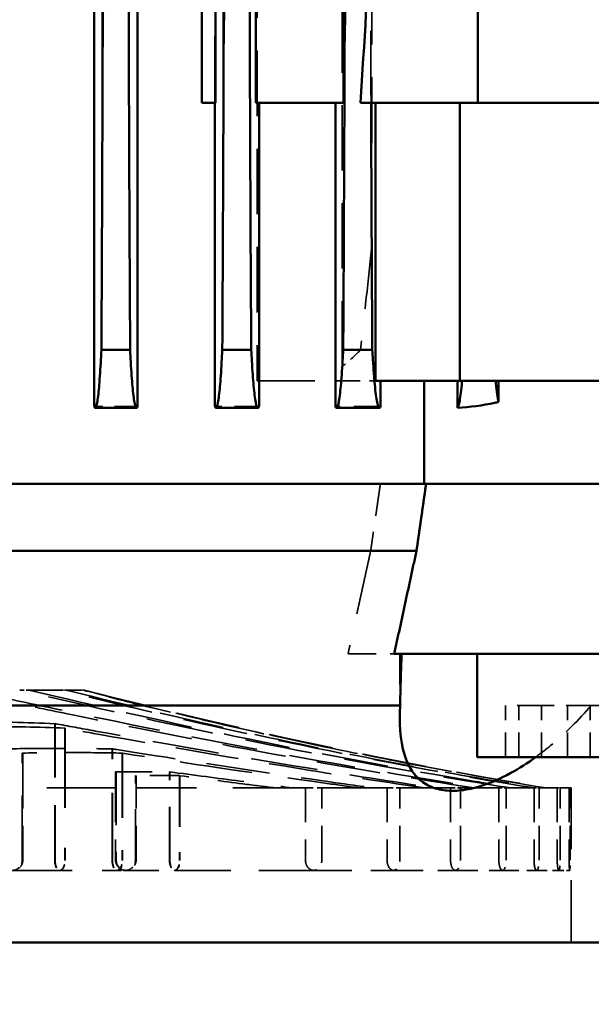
# Model space of a CAD drawing. Header units: millimetres. Extents: x -34725 to 178350, y -13707 to 126150.
# Tile 141 of 256: x 45328 to 45439, y 8165 to 8356. Entities that reach past the tile are written whole.
import ezdxf

# ---------------------------------------------------------------- set-up
doc = ezdxf.new("R2010")
doc.units = ezdxf.units.MM
doc.linetypes.add('DASHED', pattern=[0.75, 0.5, -0.25])
doc.layers.get('Defpoints').update_dxf_attribs({"linetype": 'CONTINUOUS'})
for name, color, linetype, lineweight in [('AM_0', 7, 'CONTINUOUS', 50), ('AM_5', 3, 'CONTINUOUS', 25), ('P-AM_0', 7, 'CONTINUOUS', 50), ('Sichtbar (ISO)', 7, 'CONTINUOUS', 50), ('Verdeckt (ISO)', 7, 'DASHED', 35)]:
    doc.layers.add(name, color=color, linetype=linetype, lineweight=lineweight)
doc.styles.get("Standard").update_dxf_attribs({"font": 'isocp.shx'})
doc.dimstyles.new('AM_ISO', dxfattribs={"dimtxt": 3.5, "dimasz": 2.5, "dimexe": 2, "dimexo": 1, "dimgap": 0.6, "dimtad": 1, "dimdsep": 46, "dimtxsty": 'Standard', "dimcen": 0, "dimclrd": 256, "dimclre": 256, "dimclrt": 2, "dimadec": 0, "dimazin": 2, "dimtp": 0.1, "dimtm": 0.1, "dimtfac": 0.71, "dimtmove": 0, "dimatfit": 3, "dimfxl": 1, "dimtfill": 1, "dimtfillclr": 256, "dimlwd": -1, "dimlwe": -1, "dimarcsym": 0})

# ---------------------------------------------------------------- blocks, each defined once
blk = doc.blocks.new('*D66')
at = {"layer": 'AM_5', "transparency": 16777216}
for p, q in [((42676.9, 5358.19), (42676.9, 9633.73)), ((49596.9, 4508.19), (49596.9, 9633.73)), ((43051.9, 9333.73), (49221.9, 9333.73))]:
    blk.add_line(p, q, dxfattribs=at)
for points in [[(43051.9, 9396.23), (43051.9, 9271.23), (42676.9, 9333.73)], [(49221.9, 9396.23), (49221.9, 9271.23), (49596.9, 9333.73)]]:
    blk.add_solid(points, dxfattribs=at)
at = {"layer": 'Defpoints', "color": 0, "transparency": 16777216}
for p in [(49596.9, 9333.73), (42676.9, 5208.19), (49596.9, 4358.19)]:
    blk.add_point(p, dxfattribs=at)
at = {"layer": 'AM_5', "color": 2, "transparency": 16777216, "insert": (47122.13, 9817.38), "char_height": 525, "attachment_point": 5, "bg_fill": 3, "box_fill_scale": 1.1, "bg_fill_color": 256, "bg_fill_true_color": 13158600, "bg_fill_transparency": 0}
blk.add_mtext('6920', dxfattribs=at)
blk = doc.blocks.new('A$C5cacc3fa')
at = {"layer": 'Sichtbar (ISO)'}
for p, q in [((-1547.33, -2628.79), (-1547.33, -2108.79)), ((-1501.33, -2565.08), (-1501.33, -2395.05)), ((-1471.33, -2568.26), (-1471.33, -2397.38)), ((-1458.33, -2570.12), (-1458.33, -2396.82)), ((-1443.57, -2505.84), (-1443.57, -2513.88)), ((-416.33, -2505.65), (-1443.33, -2505.65)), ((-1432.33, -2512.63), (-1432.33, -2507.04)), ((-1374.01, -2507.29), (-482.65, -2507.29)), ((-1443.33, -2514.08), (-416.33, -2514.08)), ((-1384.33, -2526.56), (-1012.33, -2526.56)), ((-1384.33, -2529.24), (-1384.33, -2526.56)), ((-1443.57, -2529.29), (-1443.57, -2537.47)), ((-1384.33, -2529.09), (-1443.33, -2529.09)), ((-1012.33, -2529.24), (-1384.33, -2529.24)), ((-1432.33, -2536.15), (-1432.33, -2530.53)), ((-1375.02, -2530.79), (-481.64, -2530.79)), ((-1443.33, -2537.68), (-1384.33, -2537.68)), ((-1384.33, -2537.07), (-1012.33, -2537.07)), ((-1384.33, -2554.08), (-1384.33, -2537.07)), ((-1443.57, -2552.72), (-1443.57, -2561.07)), ((-1384.33, -2552.51), (-1443.33, -2552.51)), ((-1432.33, -2559.68), (-1432.33, -2554.02)), ((-1012.33, -2554.08), (-1384.33, -2554.08)), ((-1375.85, -2554.29), (-480.81, -2554.29)), ((-1384.33, -2580.21), (-1384.33, -2557.36)), ((-1438.33, -2576.68), (-1438.33, -2560.28)), ((-1438.33, -2560.28), (-1384.33, -2560.28)), ((-1443.33, -2561.3), (-1438.33, -2561.3)), ((-1491.33, -2563.93), (-1491.33, -2593.31)), ((-1458.33, -2569.78), (-1438.33, -2569.78)), ((-1458.33, -2570.12), (-1458.33, -2593.31)), ((-1438.33, -2576.22), (-1443.53, -2576.22)), ((-1438.33, -2661.53), (-1438.33, -2576.68)), ((-1438.33, -2576.68), (-1384.33, -2576.68)), ((-1511.33, -2580.06), (-1511.33, -2610.06)), ((-1491.33, -2580.06), (-1511.33, -2580.06)), ((-1354.33, -2580.21), (-1384.33, -2580.21)), ((-1384.33, -2580.21), (-1384.33, -2615.57)), ((-1442.42, -2584.2), (-1438.33, -2584.2)), ((-1491.33, -2595.72), (-1491.33, -2593.31)), ((-1458.33, -2593.31), (-1458.33, -2595.72)), ((-1491.33, -2595.72), (-1491.33, -2630.47)), ((-1458.33, -2595.72), (-1458.33, -2630.47))]:
    blk.add_line(p, q, dxfattribs=at)
for points, knots in [([(-1443.33, -2505.65), (-1443.49, -2505.71), (-1443.57, -2505.78), (-1443.57, -2505.96), (-1443.25, -2506.09), (-1441.87, -2506.35), (-1440.8, -2506.47), (-1438.33, -2506.69), (-1436.73, -2506.81), (-1434.03, -2506.95), (-1433.2, -2507), (-1432.33, -2507.04)], [22.792404, 22.792404, 22.792404, 22.792404, 23.309682, 23.309682, 24.339758, 24.339758, 25.369834, 25.369834, 26.348598, 26.348598, 26.749001, 26.749001, 26.749001, 26.749001]), ([(-1432.33, -2507.04), (-1417.43, -2507.12), (-1402.54, -2507.19), (-1383.16, -2507.26), (-1378.58, -2507.27), (-1374.01, -2507.29)], [59.151582, 59.151582, 59.151582, 59.151582, 63.335936, 63.335936, 64.63375, 64.63375, 64.63375, 64.63375]), ([(-1374.01, -2507.29), (-1371.85, -2507.29), (-1369.64, -2507.31), (-1360.39, -2507.48), (-1352.87, -2507.77), (-1333.76, -2508.66), (-1322.74, -2509.3), (-1315.83, -2509.79)], [-1.3020644, -1.3020644, -1.3020644, -1.3020644, -1.1988602, -1.1988602, -0.8653163, -0.8653163, -0.3285595, -0.3285595, -0.3285595, -0.3285595]), ([(-1432.33, -2512.63), (-1433.13, -2512.67), (-1433.9, -2512.71), (-1436.56, -2512.86), (-1438.18, -2512.98), (-1440.06, -2513.15), (-1440.67, -2513.21), (-1441.73, -2513.34), (-1442.18, -2513.41), (-1443.25, -2513.62), (-1443.57, -2513.76), (-1443.57, -2513.95), (-1443.49, -2514.01), (-1443.33, -2514.08)], [4.298208, 4.298208, 4.298208, 4.298208, 4.676387, 4.676387, 5.685424, 5.685424, 6.232023, 6.232023, 6.778623, 6.778623, 7.871822, 7.871822, 8.415589, 8.415589, 8.415589, 8.415589]), ([(-1346.54, -2512.29), (-1357.99, -2512.32), (-1369.55, -2512.35), (-1396.96, -2512.45), (-1412.88, -2512.52), (-1429.97, -2512.62), (-1431.15, -2512.62), (-1432.33, -2512.63)], [214.230107, 214.230107, 214.230107, 214.230107, 217.514175, 217.514175, 221.977769, 221.977769, 222.307855, 222.307855, 222.307855, 222.307855]), ([(-1443.33, -2529.09), (-1443.49, -2529.16), (-1443.57, -2529.22), (-1443.57, -2529.41), (-1443.25, -2529.55), (-1442.18, -2529.76), (-1441.74, -2529.82), (-1440.68, -2529.95), (-1440.07, -2530.02), (-1438.2, -2530.19), (-1436.59, -2530.3), (-1433.92, -2530.45), (-1433.14, -2530.49), (-1432.33, -2530.53)], [23.339182, 23.339182, 23.339182, 23.339182, 23.878336, 23.878336, 24.96056, 24.96056, 25.501671, 25.501671, 26.042783, 26.042783, 27.046653, 27.046653, 27.428696, 27.428696, 27.428696, 27.428696]), ([(-1432.33, -2530.53), (-1431.66, -2530.54), (-1430.99, -2530.54), (-1414.23, -2530.63), (-1398.15, -2530.71), (-1379.79, -2530.77), (-1377.41, -2530.78), (-1375.02, -2530.79)], [56.34392, 56.34392, 56.34392, 56.34392, 56.531301, 56.531301, 61.043943, 61.043943, 61.719161, 61.719161, 61.719161, 61.719161]), ([(-1375.02, -2530.79), (-1370.61, -2530.79), (-1365.6, -2530.9), (-1351.01, -2531.39), (-1341.34, -2531.87), (-1325.98, -2532.7), (-1320.43, -2533.01), (-1315.83, -2533.29)], [-1.1835534, -1.1835534, -1.1835534, -1.1835534, -0.9680324, -0.9680324, -0.5990251, -0.5990251, -0.3632832, -0.3632832, -0.3632832, -0.3632832]), ([(-1342.23, -2535.79), (-1353.23, -2535.81), (-1364.34, -2535.85), (-1394.34, -2535.95), (-1413.35, -2536.04), (-1432.33, -2536.15)], [204.338308, 204.338308, 204.338308, 204.338308, 207.494249, 207.494249, 212.811399, 212.811399, 212.811399, 212.811399]), ([(-1432.33, -2536.15), (-1433.06, -2536.19), (-1433.76, -2536.23), (-1436.39, -2536.38), (-1438.02, -2536.5), (-1439.94, -2536.68), (-1440.57, -2536.75), (-1441.67, -2536.89), (-1442.14, -2536.96), (-1443.24, -2537.18), (-1443.57, -2537.33), (-1443.57, -2537.53), (-1443.49, -2537.6), (-1443.33, -2537.68)], [4.342403, 4.342403, 4.342403, 4.342403, 4.69547, 4.69547, 5.737113, 5.737113, 6.31935, 6.31935, 6.901588, 6.901588, 8.066062, 8.066062, 8.639884, 8.639884, 8.639884, 8.639884]), ([(-1443.33, -2552.51), (-1443.49, -2552.58), (-1443.57, -2552.65), (-1443.57, -2552.86), (-1443.24, -2553), (-1442.14, -2553.22), (-1441.68, -2553.29), (-1440.59, -2553.43), (-1439.96, -2553.5), (-1438.05, -2553.68), (-1436.42, -2553.8), (-1433.78, -2553.95), (-1433.07, -2553.99), (-1432.33, -2554.02)], [24.105157, 24.105157, 24.105157, 24.105157, 24.673973, 24.673973, 25.826605, 25.826605, 26.402922, 26.402922, 26.979238, 26.979238, 28.015576, 28.015576, 28.372814, 28.372814, 28.372814, 28.372814]), ([(-1432.33, -2554.02), (-1428.73, -2554.05), (-1425.13, -2554.07), (-1406.43, -2554.17), (-1391.34, -2554.23), (-1376.19, -2554.29), (-1376.02, -2554.29), (-1375.85, -2554.29)], [53.159527, 53.159527, 53.159527, 53.159527, 54.167682, 54.167682, 58.398234, 58.398234, 58.446362, 58.446362, 58.446362, 58.446362]), ([(-1375.85, -2554.29), (-1373.46, -2554.29), (-1370.72, -2554.33), (-1361.15, -2554.56), (-1354.23, -2554.85), (-1337.19, -2555.65), (-1326.59, -2556.23), (-1315.83, -2556.79)], [-15.944668, -15.944668, -15.944668, -15.944668, -15.725676, -15.725676, -15.268884, -15.268884, -14.575856, -14.575856, -14.575856, -14.575856]), ([(-1432.33, -2559.68), (-1432.97, -2559.72), (-1433.58, -2559.75), (-1436.16, -2559.91), (-1437.81, -2560.03), (-1439.78, -2560.22), (-1440.45, -2560.29), (-1441.6, -2560.45), (-1442.09, -2560.53), (-1443.23, -2560.76), (-1443.57, -2560.93), (-1443.57, -2561.15), (-1443.49, -2561.22), (-1443.33, -2561.3)], [4.400657, 4.400657, 4.400657, 4.400657, 4.719777, 4.719777, 5.802993, 5.802993, 6.433423, 6.433423, 7.063854, 7.063854, 8.324715, 8.324715, 8.939523, 8.939523, 8.939523, 8.939523]), ([(-1511.33, -2591.45), (-1512.49, -2589.86), (-1513.53, -2588.23), (-1515.61, -2584.45), (-1516.52, -2582.32), (-1517.49, -2578.96), (-1517.74, -2577.7), (-1517.93, -2575.45), (-1517.9, -2574.45), (-1517.61, -2572.4), (-1517.29, -2571.4), (-1516.07, -2569.04), (-1514.93, -2567.92), (-1511.42, -2565.83), (-1508.52, -2565.14), (-1503.73, -2565), (-1502.56, -2565.02), (-1501.33, -2565.08)], [-73.050357, -73.050357, -73.050357, -73.050357, -71.778538, -71.778538, -70.113111, -70.113111, -69.048394, -69.048394, -68.090703, -68.090703, -66.920622, -66.920622, -64.965991, -64.965991, -61.964411, -61.964411, -61.07507, -61.07507, -61.07507, -61.07507]), ([(-1501.33, -2565.08), (-1499.2, -2565.12), (-1497.06, -2565.18), (-1493.73, -2565.28), (-1492.53, -2565.33), (-1491.33, -2565.37)], [2.7469945, 2.7469945, 2.7469945, 2.7469945, 3.3549461, 3.3549461, 3.6948918, 3.6948918, 3.6948918, 3.6948918]), ([(-1443.53, -2576.22), (-1443.42, -2578.58), (-1443.11, -2581.07), (-1442.52, -2583.74), (-1442.47, -2583.97), (-1442.42, -2584.2)], [23.2152841, 23.2152841, 23.2152841, 23.2152841, 24.0029178, 24.0029178, 24.0768879, 24.0768879, 24.0768879, 24.0768879]), ([(-1443.53, -2576.22), (-1443.42, -2576.34), (-1443.08, -2576.47), (-1442.09, -2576.67), (-1441.61, -2576.75), (-1440.46, -2576.9), (-1439.8, -2576.98), (-1438.84, -2577.07), (-1438.59, -2577.09), (-1438.33, -2577.11)], [26.08642, 26.08642, 26.08642, 26.08642, 27.079565, 27.079565, 27.70425, 27.70425, 28.328935, 28.328935, 28.533758, 28.533758, 28.533758, 28.533758]), ([(-1438.33, -2583.65), (-1438.49, -2583.66), (-1438.65, -2583.68), (-1439.58, -2583.77), (-1440.29, -2583.85), (-1441.51, -2584.02), (-1442.02, -2584.11), (-1442.42, -2584.2)], [-30.665348, -30.665348, -30.665348, -30.665348, -30.527813, -30.527813, -29.830132, -29.830132, -29.135255, -29.135255, -29.135255, -29.135255])]:
    blk.add_open_spline(points, degree=3, knots=knots, dxfattribs=at)
for points in [[(-1384.33, -2557.36), (-1372.8, -2558.16), (-1361.33, -2558.81), (-1349.96, -2559.32)], [(-1384.33, -2559.43), (-1400.28, -2559.5), (-1416.33, -2559.58), (-1432.33, -2559.68)]]:
    blk.add_open_spline(points, degree=3, dxfattribs=at)
for points, weights in [([(-1491.33, -2563.93), (-1481.42, -2566.08), (-1471.33, -2568.26)], [1, 1.00003243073, 1]), ([(-1471.33, -2568.26), (-1464.85, -2569.19), (-1458.33, -2570.12)], [1, 1.0000058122, 1])]:
    blk.add_rational_spline(points, weights, degree=2, dxfattribs=at)
at = {"layer": 'Verdeckt (ISO)', "ltscale": 23.205763}
blk.add_line((-1533.33, -2489.79), (-1533.33, -2510.14), dxfattribs=at)
at = {"layer": 'Verdeckt (ISO)', "ltscale": 25.111382}
for p, q in [((-1531.33, -2491.67), (-1510.57, -2491.67)), ((-1510.57, -2511.09), (-1531.33, -2511.09))]:
    blk.add_line(p, q, dxfattribs=at)
at = {"layer": 'Verdeckt (ISO)', "ltscale": 13.332776}
for p, q in [((-1531.33, -2491.79), (-1517.33, -2491.79)), ((-1517.33, -2509.79), (-1531.33, -2509.79)), ((-1531.33, -2513.79), (-1517.33, -2513.79)), ((-1517.33, -2546.68), (-1531.33, -2546.68)), ((-1531.33, -2549.87), (-1517.33, -2549.87)), ((-1517.33, -2562.55), (-1531.33, -2562.55)), ((-1531.33, -2565.03), (-1517.33, -2565.03)), ((-1517.33, -2574.87), (-1531.33, -2574.87)), ((-1531.33, -2576.78), (-1517.33, -2576.78)), ((-1517.33, -2584.26), (-1531.33, -2584.26)), ((-1531.33, -2585.69), (-1517.33, -2585.69)), ((-1517.33, -2591.1), (-1531.33, -2591.1)), ((-1531.33, -2592.09), (-1517.33, -2592.09)), ((-1517.33, -2595.61), (-1531.33, -2595.61)), ((-1531.33, -2596.19), (-1517.33, -2596.19)), ((-1517.33, -2597.92), (-1531.33, -2597.92)), ((-1531.33, -2598.11), (-1517.33, -2598.11))]:
    blk.add_line(p, q, dxfattribs=at)
at = {"layer": 'Verdeckt (ISO)', "ltscale": 26.638676}
for p, q in [((-1517.33, -2509.79), (-1517.33, -2491.79)), ((-1517.33, -2562.55), (-1517.33, -2549.87))]:
    blk.add_line(p, q, dxfattribs=at)
at = {"layer": 'Verdeckt (ISO)', "ltscale": 28.138655}
blk.add_line((-1510.59, -2491.79), (-1517.33, -2491.79), dxfattribs=at)
at = {"layer": 'Verdeckt (ISO)', "ltscale": 1.699572}
blk.add_line((-1498.33, -2491.17), (-1498.33, -2492.95), dxfattribs=at)
at = {"layer": 'Verdeckt (ISO)', "ltscale": 23.054117}
blk.add_line((-1498.33, -2499.17), (-1498.33, -2492.95), dxfattribs=at)
at = {"layer": 'Verdeckt (ISO)', "ltscale": 21.360899}
blk.add_line((-1531.33, -2497.97), (-1504.84, -2497.97), dxfattribs=at)
at = {"layer": 'Verdeckt (ISO)', "ltscale": 21.337854}
blk.add_line((-1531.33, -2498.03), (-1504.87, -2498.03), dxfattribs=at)
at = {"layer": 'Verdeckt (ISO)', "ltscale": 0.960337}
blk.add_line((-1498.33, -2499.17), (-1498.33, -2500.18), dxfattribs=at)
at = {"layer": 'Verdeckt (ISO)', "ltscale": 30.960028}
blk.add_line((-1505.73, -2499.94), (-1531.33, -2499.94), dxfattribs=at)
at = {"layer": 'Verdeckt (ISO)', "ltscale": 30.925901}
blk.add_line((-1505.76, -2500), (-1531.33, -2500), dxfattribs=at)
at = {"layer": 'Verdeckt (ISO)', "ltscale": 22.08386}
blk.add_line((-1498.33, -2503.16), (-1498.33, -2500.18), dxfattribs=at)
at = {"layer": 'Verdeckt (ISO)', "ltscale": 0.311365}
blk.add_line((-1498.33, -2503.16), (-1498.33, -2503.49), dxfattribs=at)
at = {"layer": 'Verdeckt (ISO)', "ltscale": 8.577396}
blk.add_line((-1498.33, -2503.79), (-1498.33, -2503.49), dxfattribs=at)
at = {"layer": 'Verdeckt (ISO)', "ltscale": 8.994848}
blk.add_line((-1443.33, -2514.08), (-1443.33, -2505.65), dxfattribs=at)
at = {"layer": 'Verdeckt (ISO)', "ltscale": 26.104095}
blk.add_line((-1531.33, -2509.13), (-1509.75, -2509.13), dxfattribs=at)
at = {"layer": 'Verdeckt (ISO)', "ltscale": 26.072294}
blk.add_line((-1531.33, -2509.19), (-1509.77, -2509.19), dxfattribs=at)
at = {"layer": 'Verdeckt (ISO)', "ltscale": 1.570911}
blk.add_line((-1533.33, -2510.14), (-1533.33, -2511.79), dxfattribs=at)
at = {"layer": 'Verdeckt (ISO)', "ltscale": 20.676773}
for p, q in [((-1514.23, -2509.91), (-1531.33, -2509.91)), ((-1531.33, -2520.34), (-1514.23, -2520.34))]:
    blk.add_line(p, q, dxfattribs=at)
at = {"layer": 'Verdeckt (ISO)', "ltscale": 25.080122}
blk.add_line((-1510.59, -2511.15), (-1531.33, -2511.15), dxfattribs=at)
at = {"layer": 'Verdeckt (ISO)', "ltscale": 29.090322}
blk.add_line((-1517.33, -2509.79), (-1514.21, -2509.79), dxfattribs=at)
at = {"layer": 'Verdeckt (ISO)', "ltscale": 12.801457}
blk.add_line((-1533.33, -2511.79), (-1533.33, -2521.29), dxfattribs=at)
at = {"layer": 'Verdeckt (ISO)', "ltscale": 19.815084}
for p, q in [((-1531.33, -2513.67), (-1514.95, -2513.67)), ((-1514.95, -2522.25), (-1531.33, -2522.25))]:
    blk.add_line(p, q, dxfattribs=at)
at = {"layer": 'Verdeckt (ISO)', "ltscale": 28.177946}
blk.add_line((-1517.33, -2546.68), (-1517.33, -2513.79), dxfattribs=at)
at = {"layer": 'Verdeckt (ISO)', "ltscale": 22.589703}
blk.add_line((-1514.97, -2513.79), (-1517.33, -2513.79), dxfattribs=at)
at = {"layer": 'Verdeckt (ISO)', "ltscale": 20.705349}
blk.add_line((-1531.33, -2520.28), (-1514.21, -2520.28), dxfattribs=at)
at = {"layer": 'Verdeckt (ISO)', "ltscale": 21.768898}
blk.add_line((-1533.33, -2521.29), (-1533.33, -2548.29), dxfattribs=at)
at = {"layer": 'Verdeckt (ISO)', "ltscale": 19.787109}
blk.add_line((-1514.97, -2522.31), (-1531.33, -2522.31), dxfattribs=at)
at = {"layer": 'Verdeckt (ISO)', "ltscale": 9.607464}
blk.add_line((-1443.33, -2537.68), (-1443.33, -2529.09), dxfattribs=at)
at = {"layer": 'Verdeckt (ISO)', "ltscale": 25.710138}
blk.add_line((-1384.33, -2529.09), (-1012.33, -2529.09), dxfattribs=at)
at = {"layer": 'Verdeckt (ISO)', "ltscale": 25.411861}
blk.add_line((-440.33, -2537.28), (-1438.33, -2537.28), dxfattribs=at)
at = {"layer": 'Verdeckt (ISO)', "ltscale": 10.590502}
blk.add_line((-1438.33, -2537.28), (-1438.33, -2537.68), dxfattribs=at)
at = {"layer": 'Verdeckt (ISO)', "ltscale": 21.709454}
blk.add_line((-1438.33, -2537.68), (-1438.33, -2552.51), dxfattribs=at)
at = {"layer": 'Verdeckt (ISO)', "ltscale": 3.034942}
blk.add_line((-1517.33, -2546.68), (-1517.33, -2549.87), dxfattribs=at)
at = {"layer": 'Verdeckt (ISO)', "ltscale": 14.769024}
blk.add_line((-1533.33, -2548.29), (-1533.33, -2563.8), dxfattribs=at)
at = {"layer": 'Verdeckt (ISO)', "ltscale": 10.461018}
blk.add_line((-1443.33, -2561.3), (-1443.33, -2552.51), dxfattribs=at)
at = {"layer": 'Verdeckt (ISO)', "ltscale": 25.951769}
blk.add_line((-1438.33, -2552.51), (-1438.33, -2553.64), dxfattribs=at)
at = {"layer": 'Verdeckt (ISO)', "ltscale": 10.893554}
blk.add_line((-1491.33, -2554.96), (-1491.33, -2563.93), dxfattribs=at)
at = {"layer": 'Verdeckt (ISO)', "ltscale": 7.355467}
blk.add_line((-1438.33, -2553.64), (-1438.33, -2560.08), dxfattribs=at)
at = {"layer": 'Verdeckt (ISO)', "ltscale": 25.340425}
blk.add_line((-1435.52, -2553.85), (-440.33, -2553.85), dxfattribs=at)
at = {"layer": 'Verdeckt (ISO)', "ltscale": 5.318502}
blk.add_line((-1438.33, -2560.08), (-1438.33, -2560.28), dxfattribs=at)
at = {"layer": 'Verdeckt (ISO)', "ltscale": 25.434799}
blk.add_line((-444.65, -2559.56), (-1412.01, -2559.56), dxfattribs=at)
at = {"layer": 'Verdeckt (ISO)', "ltscale": 2.363717}
blk.add_line((-1517.33, -2562.55), (-1517.33, -2565.03), dxfattribs=at)
at = {"layer": 'Verdeckt (ISO)', "ltscale": 11.464278}
blk.add_line((-1533.33, -2563.8), (-1533.33, -2575.84), dxfattribs=at)
at = {"layer": 'Verdeckt (ISO)', "ltscale": 24.821342}
blk.add_line((-1517.33, -2574.87), (-1517.33, -2565.03), dxfattribs=at)
at = {"layer": 'Verdeckt (ISO)', "ltscale": 11.839312}
blk.add_line((-1491.33, -2565.01), (-1503.76, -2565.01), dxfattribs=at)
at = {"layer": 'Verdeckt (ISO)', "ltscale": 8.712307}
blk.add_line((-1533.33, -2575.84), (-1533.33, -2584.99), dxfattribs=at)
at = {"layer": 'Verdeckt (ISO)', "ltscale": 1.821458}
blk.add_line((-1517.33, -2574.87), (-1517.33, -2576.78), dxfattribs=at)
at = {"layer": 'Verdeckt (ISO)', "ltscale": 23.58321}
blk.add_line((-1517.33, -2584.26), (-1517.33, -2576.78), dxfattribs=at)
at = {"layer": 'Verdeckt (ISO)', "ltscale": 6.299582}
blk.add_line((-1533.33, -2584.99), (-1533.33, -2591.6), dxfattribs=at)
at = {"layer": 'Verdeckt (ISO)', "ltscale": 1.356705}
blk.add_line((-1517.33, -2584.26), (-1517.33, -2585.69), dxfattribs=at)
at = {"layer": 'Verdeckt (ISO)', "ltscale": 22.739004}
blk.add_line((-1517.33, -2591.1), (-1517.33, -2585.69), dxfattribs=at)
at = {"layer": 'Verdeckt (ISO)', "ltscale": 9.523383}
for p, q in [((-1511.33, -2585.58), (-1501.33, -2585.58)), ((-1511.33, -2588.12), (-1501.33, -2588.12)), ((-1511.33, -2592.52), (-1501.33, -2592.52)), ((-1511.33, -2597.6), (-1501.33, -2597.6)), ((-1511.33, -2602), (-1501.33, -2602))]:
    blk.add_line(p, q, dxfattribs=at)
at = {"layer": 'Verdeckt (ISO)', "ltscale": 9.347156}
for p, q in [((-1501.33, -2592.52), (-1501.33, -2585.58)), ((-1501.33, -2602), (-1501.33, -2592.52)), ((-1501.33, -2604.54), (-1501.33, -2602))]:
    blk.add_line(p, q, dxfattribs=at)
at = {"layer": 'Verdeckt (ISO)', "ltscale": 0.940269}
blk.add_line((-1517.33, -2591.1), (-1517.33, -2592.09), dxfattribs=at)
at = {"layer": 'Verdeckt (ISO)', "ltscale": 4.097777}
blk.add_line((-1533.33, -2591.6), (-1533.33, -2595.9), dxfattribs=at)
at = {"layer": 'Verdeckt (ISO)', "ltscale": 22.188759}
blk.add_line((-1517.33, -2595.61), (-1517.33, -2592.09), dxfattribs=at)
at = {"layer": 'Verdeckt (ISO)', "ltscale": 2.019995}
blk.add_line((-1533.33, -2595.9), (-1533.33, -2598.03), dxfattribs=at)
at = {"layer": 'Verdeckt (ISO)', "ltscale": 0.55343}
blk.add_line((-1517.33, -2595.61), (-1517.33, -2596.19), dxfattribs=at)
at = {"layer": 'Verdeckt (ISO)', "ltscale": 21.877224}
blk.add_line((-1517.33, -2597.92), (-1517.33, -2596.19), dxfattribs=at)
at = {"layer": 'Verdeckt (ISO)', "ltscale": 24.189648}
blk.add_line((-1547.33, -2598.29), (-1517.33, -2598.29), dxfattribs=at)
at = {"layer": 'Verdeckt (ISO)', "ltscale": 0.182702}
blk.add_line((-1517.33, -2597.92), (-1517.33, -2598.11), dxfattribs=at)
at = {"layer": 'Verdeckt (ISO)', "ltscale": 8.573233}
blk.add_line((-1517.33, -2598.29), (-1517.33, -2598.11), dxfattribs=at)
at = {"layer": 'Verdeckt (ISO)', "ltscale": 24.731554}
blk.add_arc((-531.41, -2754.92), 999, 165.44055, 170.71797, dxfattribs=at)
at = {"layer": 'Verdeckt (ISO)', "ltscale": 3.07027}
for centre, major_axis, ratio, start_param, end_param in [((-1531.33, -2489.79), (2, 0), 0.938412, 3.141593, 4.712379), ((-1531.33, -2498.99), (-2, 0), 0.475801, 4.712399, 6.283185), ((-1531.33, -2498.99), (-2, 0), 0.475801, 0, 1.570786), ((-1531.33, -2510.14), (-2, 0), 0.475801, 4.712399, 6.283185), ((-1531.33, -2511.79), (2, 0), 0.938412, 1.570806, 3.141593), ((-1531.33, -2510.14), (-2, 0), 0.475801, 0, 1.570786), ((-1531.33, -2511.79), (2, 0), 0.938412, 3.141593, 4.712379), ((-1531.33, -2521.29), (-2, 0), 0.475801, 4.712399, 6.283185), ((-1531.33, -2521.29), (-2, 0), 0.475801, 0, 1.570786)]:
    blk.add_ellipse(centre, major_axis=major_axis, ratio=ratio, start_param=start_param, end_param=end_param, dxfattribs=at)
at = {"layer": 'Verdeckt (ISO)', "ltscale": 3.175662}
for centre, start_param, end_param in [((-1531.33, -2498.99), 4.712399, 6.283185), ((-1531.33, -2498.99), 0, 1.570786), ((-1531.33, -2510.14), 4.712399, 6.283185), ((-1531.33, -2510.14), 0, 1.570786), ((-1531.33, -2521.29), 4.712399, 6.283185), ((-1531.33, -2521.29), 0, 1.570786)]:
    blk.add_ellipse(centre, major_axis=(-2, 0), ratio=0.507028, start_param=start_param, end_param=end_param, dxfattribs=at)
at = {"layer": 'Verdeckt (ISO)', "ltscale": 27.47579}
blk.add_open_spline([(-1504.87, -2465.91), (-1504.61, -2471.42), (-1504.5, -2476.81), (-1504.5, -2481.97), (-1504.5, -2487.13), (-1504.61, -2492.52), (-1504.87, -2498.03)], degree=3, knots=[730.574501, 730.574501, 730.574501, 730.574501, 732.763582, 732.763582, 732.763582, 734.952664, 734.952664, 734.952664, 734.952664], dxfattribs=at)
at = {"layer": 'Verdeckt (ISO)', "ltscale": 25.892115}
blk.add_open_spline([(-1505.73, -2499.94), (-1505.52, -2494.81), (-1505.42, -2489.76), (-1505.42, -2484.8), (-1505.42, -2479.84), (-1505.52, -2474.79), (-1505.73, -2469.67)], degree=3, knots=[730.515684, 730.515684, 730.515684, 730.515684, 732.618751, 732.618751, 732.618751, 734.721817, 734.721817, 734.721817, 734.721817], dxfattribs=at)
at = {"layer": 'Verdeckt (ISO)', "ltscale": 6.522745}
blk.add_open_spline([(-1531.33, -2487.79), (-1531.59, -2487.79), (-1531.86, -2487.84), (-1532.36, -2488.05), (-1532.57, -2488.21), (-1532.93, -2488.56), (-1533.08, -2488.79), (-1533.28, -2489.28), (-1533.33, -2489.55), (-1533.33, -2490.04), (-1533.28, -2490.32), (-1533.06, -2490.83), (-1532.9, -2491.06), (-1532.53, -2491.41), (-1532.32, -2491.55), (-1531.84, -2491.74), (-1531.58, -2491.79), (-1531.33, -2491.79)], degree=3, knots=[0.657157, 0.657157, 0.657157, 0.657157, 0.7353405, 0.7353405, 0.813526, 0.813526, 0.8993956, 0.8993956, 0.9852651, 0.9852651, 1.0749918, 1.0749918, 1.1647185, 1.1647185, 1.2395368, 1.2395368, 1.314353, 1.314353, 1.314353, 1.314353], dxfattribs=at)
at = {"layer": 'Verdeckt (ISO)', "ltscale": 25.743126}
blk.add_open_spline([(-1499.57, -2486.82), (-1500.53, -2491.26), (-1501.46, -2495.63), (-1505.13, -2513.11), (-1508.06, -2527.64), (-1513.2, -2555.41), (-1515.44, -2568.64), (-1517.33, -2580.92)], degree=3, knots=[11.224573, 11.224573, 11.224573, 11.224573, 12.538673, 12.538673, 16.581676, 16.581676, 20.242789, 20.242789, 20.242789, 20.242789], dxfattribs=at)
at = {"layer": 'Verdeckt (ISO)', "ltscale": 24.261957}
blk.add_open_spline([(-1509.77, -2487.91), (-1509.69, -2491.5), (-1509.65, -2495.05), (-1509.65, -2498.55), (-1509.65, -2502.05), (-1509.69, -2505.6), (-1509.77, -2509.19)], degree=3, knots=[729.827246, 729.827246, 729.827246, 729.827246, 731.311921, 731.311921, 731.311921, 732.796597, 732.796597, 732.796597, 732.796597], dxfattribs=at)
at = {"layer": 'Verdeckt (ISO)', "ltscale": 24.773409}
blk.add_open_spline([(-1517.33, -2579.46), (-1515.56, -2567.9), (-1513.49, -2555.54), (-1508.64, -2528.72), (-1505.79, -2514.26), (-1502.27, -2497.11), (-1501.42, -2493.01), (-1500.55, -2488.84)], degree=3, knots=[717.182997, 717.182997, 717.182997, 717.182997, 720.599464, 720.599464, 724.618962, 724.618962, 725.851604, 725.851604, 725.851604, 725.851604], dxfattribs=at)
at = {"layer": 'Verdeckt (ISO)', "ltscale": 26.120176}
blk.add_open_spline([(-1517.33, -2586.45), (-1517.01, -2584.44), (-1516.69, -2582.45), (-1514.13, -2566.81), (-1511.4, -2551.82), (-1505.37, -2521.98), (-1502.06, -2507.11), (-1498.72, -2492.81), (-1498.52, -2491.99), (-1498.33, -2491.17)], degree=3, knots=[717.432214, 717.432214, 717.432214, 717.432214, 718.033561, 718.033561, 722.187332, 722.187332, 726.341103, 726.341103, 726.592779, 726.592779, 726.592779, 726.592779], dxfattribs=at)
at = {"layer": 'Verdeckt (ISO)', "ltscale": 0.133706}
for points in [[(-1510.57, -2491.67), (-1510.58, -2491.71), (-1510.58, -2491.75), (-1510.59, -2491.79)], [(-1510.59, -2511.15), (-1510.58, -2511.13), (-1510.58, -2511.11), (-1510.57, -2511.09)]]:
    blk.add_open_spline(points, degree=3, dxfattribs=at)
at = {"layer": 'Verdeckt (ISO)', "ltscale": 22.151529}
blk.add_open_spline([(-1510.57, -2511.09), (-1510.5, -2507.82), (-1510.47, -2504.58), (-1510.47, -2501.38), (-1510.47, -2498.18), (-1510.5, -2494.94), (-1510.57, -2491.67)], degree=3, knots=[729.675646, 729.675646, 729.675646, 729.675646, 731.032535, 731.032535, 731.032535, 732.389425, 732.389425, 732.389425, 732.389425], dxfattribs=at)
at = {"layer": 'Verdeckt (ISO)', "ltscale": 25.915924}
blk.add_open_spline([(-1498.33, -2492.95), (-1501.51, -2506.26), (-1504.81, -2520.87), (-1510.93, -2550.54), (-1513.72, -2565.61), (-1516.46, -2582.03), (-1516.9, -2584.73), (-1517.33, -2587.46)], degree=3, knots=[11.998187, 11.998187, 11.998187, 11.998187, 16.083835, 16.083835, 20.263717, 20.263717, 21.07716, 21.07716, 21.07716, 21.07716], dxfattribs=at)
at = {"layer": 'Verdeckt (ISO)', "ltscale": 25.879137}
blk.add_open_spline([(-1504.84, -2497.97), (-1505.33, -2500.62), (-1505.81, -2503.25), (-1508.63, -2518.69), (-1511.14, -2532.83), (-1514.83, -2555.35), (-1516.13, -2563.7), (-1517.33, -2571.81)], degree=3, knots=[12.230529, 12.230529, 12.230529, 12.230529, 13.022038, 13.022038, 16.938653, 16.938653, 19.245698, 19.245698, 19.245698, 19.245698], dxfattribs=at)
at = {"layer": 'Verdeckt (ISO)', "ltscale": 25.224432}
blk.add_open_spline([(-1517.33, -2591.05), (-1516.37, -2585.1), (-1515.37, -2579.24), (-1513.08, -2566.45), (-1511.68, -2559.04), (-1508.64, -2543.91), (-1507, -2536.19), (-1503.07, -2518.56), (-1500.71, -2508.67), (-1498.33, -2499.17)], degree=3, knots=[717.935677, 717.935677, 717.935677, 717.935677, 719.681378, 719.681378, 721.835206, 721.835206, 723.989033, 723.989033, 726.763518, 726.763518, 726.763518, 726.763518], dxfattribs=at)
at = {"layer": 'Verdeckt (ISO)', "ltscale": 0.13421}
blk.add_open_spline([(-1504.87, -2498.03), (-1504.86, -2498.01), (-1504.85, -2497.99), (-1504.84, -2497.97)], degree=3, dxfattribs=at)
at = {"layer": 'Verdeckt (ISO)', "ltscale": 24.466913}
blk.add_open_spline([(-1517.33, -2569.85), (-1516.26, -2562.58), (-1515.12, -2555.12), (-1511.67, -2533.58), (-1509.24, -2519.51), (-1506.57, -2504.51), (-1506.17, -2502.27), (-1505.76, -2500)], degree=3, knots=[717.087789, 717.087789, 717.087789, 717.087789, 719.14409, 719.14409, 723.038242, 723.038242, 723.715662, 723.715662, 723.715662, 723.715662], dxfattribs=at)
at = {"layer": 'Verdeckt (ISO)', "ltscale": 25.115316}
blk.add_open_spline([(-1498.33, -2500.18), (-1500.51, -2508.82), (-1502.66, -2517.75), (-1506.46, -2534.46), (-1508.13, -2542.23), (-1511.24, -2557.46), (-1512.67, -2564.92), (-1515.12, -2578.43), (-1516.25, -2584.97), (-1517.33, -2591.64)], degree=3, knots=[12.936606, 12.936606, 12.936606, 12.936606, 15.442296, 15.442296, 17.611808, 17.611808, 19.781321, 19.781321, 21.730823, 21.730823, 21.730823, 21.730823], dxfattribs=at)
at = {"layer": 'Verdeckt (ISO)', "ltscale": 0.13414}
blk.add_open_spline([(-1505.76, -2500), (-1505.75, -2499.98), (-1505.74, -2499.96), (-1505.73, -2499.94)], degree=3, dxfattribs=at)
at = {"layer": 'Verdeckt (ISO)', "ltscale": 24.797564}
blk.add_open_spline([(-1517.33, -2593.41), (-1515.71, -2583.51), (-1513.98, -2573.82), (-1510.74, -2557.09), (-1509.17, -2549.38), (-1505.74, -2533.62), (-1503.89, -2525.59), (-1500.77, -2512.75), (-1499.56, -2507.93), (-1498.33, -2503.16)], degree=3, knots=[718.360335, 718.360335, 718.360335, 718.360335, 721.22203, 721.22203, 723.472259, 723.472259, 725.722488, 725.722488, 727.077414, 727.077414, 727.077414, 727.077414], dxfattribs=at)
at = {"layer": 'Verdeckt (ISO)', "ltscale": 24.763113}
blk.add_open_spline([(-1498.33, -2503.49), (-1499.34, -2507.4), (-1500.34, -2511.33), (-1503.3, -2523.35), (-1505.19, -2531.46), (-1508.69, -2547.35), (-1510.3, -2555.13), (-1513.72, -2572.58), (-1515.59, -2582.97), (-1517.33, -2593.61)], degree=3, knots=[13.397699, 13.397699, 13.397699, 13.397699, 14.504868, 14.504868, 16.776015, 16.776015, 19.047162, 19.047162, 22.111947, 22.111947, 22.111947, 22.111947], dxfattribs=at)
at = {"layer": 'Verdeckt (ISO)', "ltscale": 24.762812}
blk.add_open_spline([(-1509.75, -2509.13), (-1509.8, -2509.44), (-1509.84, -2509.74), (-1511.86, -2522.54), (-1513.98, -2536.29), (-1516.43, -2553.29), (-1516.88, -2556.53), (-1517.33, -2559.75)], degree=3, knots=[13.270999, 13.270999, 13.270999, 13.270999, 13.364676, 13.364676, 17.158147, 17.158147, 18.049212, 18.049212, 18.049212, 18.049212], dxfattribs=at)
at = {"layer": 'Verdeckt (ISO)', "ltscale": 0.133785}
blk.add_open_spline([(-1509.77, -2509.19), (-1509.76, -2509.17), (-1509.76, -2509.15), (-1509.75, -2509.13)], degree=3, dxfattribs=at)
at = {"layer": 'Verdeckt (ISO)', "ltscale": 6.841773}
blk.add_open_spline([(-1531.33, -2509.79), (-1531.6, -2509.79), (-1531.87, -2509.85), (-1532.36, -2510.06), (-1532.58, -2510.21), (-1532.93, -2510.57), (-1533.09, -2510.8), (-1533.28, -2511.29), (-1533.33, -2511.55), (-1533.33, -2512.05), (-1533.28, -2512.32), (-1533.06, -2512.84), (-1532.89, -2513.08), (-1532.51, -2513.42), (-1532.3, -2513.55), (-1531.84, -2513.74), (-1531.58, -2513.79), (-1531.33, -2513.79)], degree=3, knots=[0.6893802, 0.6893802, 0.6893802, 0.6893802, 0.7693465, 0.7693465, 0.8493149, 0.8493149, 0.9413499, 0.9413499, 1.0333848, 1.0333848, 1.1314815, 1.1314815, 1.2295781, 1.2295781, 1.3042258, 1.3042258, 1.3788715, 1.3788715, 1.3788715, 1.3788715], dxfattribs=at)
at = {"layer": 'Verdeckt (ISO)', "ltscale": 28.138655}
blk.add_open_spline([(-1517.33, -2557.19), (-1517.02, -2554.94), (-1516.71, -2552.69), (-1514.5, -2536.93), (-1512.47, -2523.44), (-1510.59, -2511.15)], degree=3, knots=[717.153331, 717.153331, 717.153331, 717.153331, 717.774165, 717.774165, 721.493674, 721.493674, 721.493674, 721.493674], dxfattribs=at)
at = {"layer": 'Verdeckt (ISO)', "ltscale": 0.133334}
for points in [[(-1514.21, -2509.79), (-1514.22, -2509.83), (-1514.23, -2509.87), (-1514.23, -2509.91)], [(-1514.23, -2520.34), (-1514.23, -2520.32), (-1514.22, -2520.3), (-1514.21, -2520.28)]]:
    blk.add_open_spline(points, degree=3, dxfattribs=at)
at = {"layer": 'Verdeckt (ISO)', "ltscale": 14.047666}
blk.add_open_spline([(-1514.23, -2509.91), (-1514.22, -2511.66), (-1514.21, -2513.4), (-1514.21, -2515.13), (-1514.21, -2516.85), (-1514.22, -2518.59), (-1514.23, -2520.34)], degree=3, knots=[728.886225, 728.886225, 728.886225, 728.886225, 729.618614, 729.618614, 729.618614, 730.351003, 730.351003, 730.351003, 730.351003], dxfattribs=at)
at = {"layer": 'Verdeckt (ISO)', "ltscale": 0.133255}
for points in [[(-1514.95, -2513.67), (-1514.95, -2513.71), (-1514.96, -2513.75), (-1514.97, -2513.79)], [(-1514.97, -2522.31), (-1514.96, -2522.29), (-1514.95, -2522.27), (-1514.95, -2522.25)]]:
    blk.add_open_spline(points, degree=3, dxfattribs=at)
at = {"layer": 'Verdeckt (ISO)', "ltscale": 11.555396}
blk.add_open_spline([(-1514.95, -2522.25), (-1514.94, -2520.81), (-1514.93, -2519.38), (-1514.93, -2517.96), (-1514.93, -2516.53), (-1514.94, -2515.1), (-1514.95, -2513.67)], degree=3, knots=[728.712569, 728.712569, 728.712569, 728.712569, 729.315724, 729.315724, 729.315724, 729.918879, 729.918879, 729.918879, 729.918879], dxfattribs=at)
at = {"layer": 'Verdeckt (ISO)', "ltscale": 29.090322}
blk.add_open_spline([(-1514.21, -2520.28), (-1514.84, -2525.02), (-1515.46, -2529.72), (-1516.45, -2537.29), (-1516.89, -2540.67), (-1517.33, -2544.13)], degree=3, knots=[14.278592, 14.278592, 14.278592, 14.278592, 15.584148, 15.584148, 16.570058, 16.570058, 16.570058, 16.570058], dxfattribs=at)
at = {"layer": 'Verdeckt (ISO)', "ltscale": 22.589703}
blk.add_open_spline([(-1517.33, -2540.84), (-1517.06, -2538.7), (-1516.8, -2536.6), (-1516.05, -2530.69), (-1515.51, -2526.53), (-1514.97, -2522.31)], degree=3, knots=[717.42233, 717.42233, 717.42233, 717.42233, 718.043132, 718.043132, 719.208092, 719.208092, 719.208092, 719.208092], dxfattribs=at)
at = {"layer": 'Verdeckt (ISO)', "ltscale": 6.841771}
blk.add_open_spline([(-1531.33, -2546.68), (-1531.6, -2546.68), (-1531.87, -2546.73), (-1532.36, -2546.9), (-1532.58, -2547.02), (-1532.93, -2547.31), (-1533.09, -2547.5), (-1533.28, -2547.89), (-1533.33, -2548.1), (-1533.33, -2548.49), (-1533.28, -2548.71), (-1533.06, -2549.12), (-1532.89, -2549.31), (-1532.51, -2549.58), (-1532.31, -2549.68), (-1531.84, -2549.83), (-1531.58, -2549.87), (-1531.33, -2549.87)], degree=3, knots=[0.6893802, 0.6893802, 0.6893802, 0.6893802, 0.7696969, 0.7696969, 0.8500155, 0.8500155, 0.9425122, 0.9425122, 1.0350088, 1.0350088, 1.1324118, 1.1324118, 1.2298148, 1.2298148, 1.3043566, 1.3043566, 1.3788963, 1.3788963, 1.3788963, 1.3788963], dxfattribs=at)
at = {"layer": 'Verdeckt (ISO)', "ltscale": 24.952312}
blk.add_rational_spline([(-1471.33, -2559.36), (-1481.42, -2557.14), (-1491.33, -2554.96)], [1, 1.00003339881, 1], degree=2, dxfattribs=at)
at = {"layer": 'Verdeckt (ISO)', "ltscale": 5.335009}
blk.add_open_spline([(-1432.33, -2557.37), (-1433.24, -2556.47), (-1434.11, -2555.54), (-1435.13, -2554.33), (-1435.33, -2554.09), (-1435.52, -2553.85)], degree=3, knots=[4.234991, 4.234991, 4.234991, 4.234991, 4.6482176, 4.6482176, 4.7507777, 4.7507777, 4.7507777, 4.7507777], dxfattribs=at)
at = {"layer": 'Verdeckt (ISO)', "ltscale": 24.822596}
blk.add_open_spline([(-1412.01, -2559.56), (-1418.77, -2558.89), (-1425.55, -2558.16), (-1432.33, -2557.37)], degree=3, dxfattribs=at)
at = {"layer": 'Verdeckt (ISO)', "ltscale": 12.550978}
blk.add_rational_spline([(-1458.33, -2561.24), (-1464.85, -2560.29), (-1471.33, -2559.36)], [1, 1.00000598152, 1], degree=2, dxfattribs=at)
at = {"layer": 'Verdeckt (ISO)', "ltscale": 27.840412}
blk.add_open_spline([(-1384.33, -2559.43), (-1379.4, -2559.41), (-1374.49, -2559.4), (-1363.02, -2559.36), (-1356.47, -2559.34), (-1349.96, -2559.32)], degree=3, knots=[-197.676252, -197.676252, -197.676252, -197.676252, -196.292331, -196.292331, -194.437698, -194.437698, -194.437698, -194.437698], dxfattribs=at)
at = {"layer": 'Verdeckt (ISO)', "ltscale": 6.522743}
blk.add_open_spline([(-1531.33, -2562.55), (-1531.59, -2562.55), (-1531.86, -2562.58), (-1532.36, -2562.71), (-1532.58, -2562.81), (-1532.93, -2563.03), (-1533.08, -2563.18), (-1533.28, -2563.49), (-1533.33, -2563.65), (-1533.33, -2563.96), (-1533.28, -2564.13), (-1533.06, -2564.44), (-1532.9, -2564.58), (-1532.53, -2564.79), (-1532.32, -2564.88), (-1531.84, -2565), (-1531.58, -2565.03), (-1531.33, -2565.03)], degree=3, knots=[0.657157, 0.657157, 0.657157, 0.657157, 0.7355572, 0.7355572, 0.8139594, 0.8139594, 0.9001291, 0.9001291, 0.9862988, 0.9862988, 1.0755743, 1.0755743, 1.1648498, 1.1648498, 1.2396068, 1.2396068, 1.3143619, 1.3143619, 1.3143619, 1.3143619], dxfattribs=at)
at = {"layer": 'Verdeckt (ISO)', "ltscale": 6.311418}
blk.add_open_spline([(-1531.33, -2574.87), (-1531.59, -2574.87), (-1531.86, -2574.9), (-1532.35, -2575), (-1532.57, -2575.07), (-1532.93, -2575.25), (-1533.08, -2575.36), (-1533.28, -2575.59), (-1533.33, -2575.72), (-1533.33, -2575.96), (-1533.28, -2576.09), (-1533.07, -2576.33), (-1532.91, -2576.44), (-1532.54, -2576.6), (-1532.33, -2576.67), (-1531.84, -2576.76), (-1531.58, -2576.78), (-1531.33, -2576.78)], degree=3, knots=[0.6358306, 0.6358306, 0.6358306, 0.6358306, 0.7130099, 0.7130099, 0.7901911, 0.7901911, 0.8721482, 0.8721482, 0.9541053, 0.9541053, 1.0379433, 1.0379433, 1.1217814, 1.1217814, 1.1967292, 1.1967292, 1.2716749, 1.2716749, 1.2716749, 1.2716749], dxfattribs=at)
at = {"layer": 'Verdeckt (ISO)', "ltscale": 6.168282}
blk.add_open_spline([(-1531.33, -2584.26), (-1531.58, -2584.26), (-1531.85, -2584.28), (-1532.35, -2584.36), (-1532.57, -2584.41), (-1532.92, -2584.54), (-1533.08, -2584.63), (-1533.28, -2584.8), (-1533.33, -2584.9), (-1533.33, -2585.08), (-1533.28, -2585.17), (-1533.07, -2585.35), (-1532.91, -2585.43), (-1532.55, -2585.55), (-1532.33, -2585.6), (-1531.85, -2585.67), (-1531.58, -2585.69), (-1531.33, -2585.69)], degree=3, knots=[0.6213952, 0.6213952, 0.6213952, 0.6213952, 0.6977682, 0.6977682, 0.7741432, 0.7741432, 0.8532349, 0.8532349, 0.9323265, 0.9323265, 1.012458, 1.012458, 1.0925895, 1.0925895, 1.1676912, 1.1676912, 1.2427909, 1.2427909, 1.2427909, 1.2427909], dxfattribs=at)
at = {"layer": 'Verdeckt (ISO)', "ltscale": 6.072949}
blk.add_open_spline([(-1531.33, -2591.1), (-1531.58, -2591.1), (-1531.85, -2591.11), (-1532.34, -2591.16), (-1532.57, -2591.2), (-1532.92, -2591.29), (-1533.08, -2591.35), (-1533.28, -2591.47), (-1533.33, -2591.54), (-1533.33, -2591.66), (-1533.28, -2591.73), (-1533.07, -2591.85), (-1532.92, -2591.9), (-1532.56, -2591.99), (-1532.34, -2592.03), (-1531.85, -2592.07), (-1531.58, -2592.09), (-1531.33, -2592.09)], degree=3, knots=[0.6117857, 0.6117857, 0.6117857, 0.6117857, 0.6876293, 0.6876293, 0.763475, 0.763475, 0.8406503, 0.8406503, 0.9178256, 0.9178256, 0.9954807, 0.9954807, 1.0731358, 1.0731358, 1.1483524, 1.1483524, 1.2235669, 1.2235669, 1.2235669, 1.2235669], dxfattribs=at)
at = {"layer": 'Verdeckt (ISO)', "ltscale": 14.096726}
blk.add_open_spline([(-1501.33, -2602.23), (-1504.15, -2599.77), (-1506.79, -2597.11), (-1509.89, -2593.37), (-1510.63, -2592.41), (-1511.33, -2591.45)], degree=3, knots=[-76.122252, -76.122252, -76.122252, -76.122252, -73.81835, -73.81835, -73.050357, -73.050357, -73.050357, -73.050357], dxfattribs=at)
at = {"layer": 'Verdeckt (ISO)', "ltscale": 6.014274}
blk.add_open_spline([(-1531.33, -2595.61), (-1531.58, -2595.61), (-1531.85, -2595.61), (-1532.34, -2595.64), (-1532.57, -2595.67), (-1532.92, -2595.72), (-1533.08, -2595.76), (-1533.28, -2595.83), (-1533.33, -2595.87), (-1533.33, -2595.94), (-1533.28, -2595.98), (-1533.07, -2596.05), (-1532.92, -2596.08), (-1532.56, -2596.13), (-1532.34, -2596.15), (-1531.85, -2596.18), (-1531.58, -2596.19), (-1531.33, -2596.19)], degree=3, knots=[0.6058732, 0.6058732, 0.6058732, 0.6058732, 0.6813917, 0.6813917, 0.7569123, 0.7569123, 0.8329014, 0.8329014, 0.9088905, 0.9088905, 0.9850236, 0.9850236, 1.0611566, 1.0611566, 1.1364496, 1.1364496, 1.2117406, 1.2117406, 1.2117406, 1.2117406], dxfattribs=at)
at = {"layer": 'Verdeckt (ISO)', "ltscale": 5.98706}
blk.add_open_spline([(-1531.33, -2597.92), (-1531.46, -2597.92), (-1531.59, -2597.92), (-1531.71, -2597.92), (-1531.84, -2597.92), (-1531.97, -2597.93), (-1532.1, -2597.93), (-1532.22, -2597.93), (-1532.34, -2597.94), (-1532.45, -2597.94), (-1532.55, -2597.94), (-1532.66, -2597.95), (-1532.74, -2597.95), (-1532.83, -2597.96), (-1532.92, -2597.96), (-1532.99, -2597.97), (-1533.06, -2597.98), (-1533.13, -2597.98), (-1533.18, -2597.99), (-1533.23, -2597.99), (-1533.27, -2598), (-1533.29, -2598.01), (-1533.32, -2598.01), (-1533.33, -2598.02), (-1533.33, -2598.03), (-1533.33, -2598.03), (-1533.32, -2598.04), (-1533.29, -2598.04), (-1533.27, -2598.05), (-1533.23, -2598.06), (-1533.18, -2598.06), (-1533.13, -2598.07), (-1533.06, -2598.07), (-1532.99, -2598.08), (-1532.92, -2598.08), (-1532.83, -2598.09), (-1532.74, -2598.09), (-1532.65, -2598.09), (-1532.55, -2598.1), (-1532.45, -2598.1), (-1532.34, -2598.1), (-1532.22, -2598.11), (-1532.09, -2598.11), (-1531.97, -2598.11), (-1531.84, -2598.11), (-1531.71, -2598.11), (-1531.59, -2598.11), (-1531.46, -2598.11), (-1531.33, -2598.11)], degree=3, knots=[0.00002, 0.00002, 0.00002, 0.00002, 0.376806, 0.376806, 0.376806, 0.753613, 0.753613, 0.753613, 1.130419, 1.130419, 1.130419, 1.507225, 1.507225, 1.507225, 1.884297, 1.884297, 1.884297, 2.261369, 2.261369, 2.261369, 2.638442, 2.638442, 2.638442, 3.015514, 3.015514, 3.015514, 3.392597, 3.392597, 3.392597, 3.769681, 3.769681, 3.769681, 4.146765, 4.146765, 4.146765, 4.523848, 4.523848, 4.523848, 4.900508, 4.900508, 4.900508, 5.277168, 5.277168, 5.277168, 5.653828, 5.653828, 5.653828, 6.030468, 6.030468, 6.030468, 6.030468], dxfattribs=at)
blk = doc.blocks.new('PP_DRIVE DETAIL TOP VIEW_klein_1')
at = {"layer": 'AM_0', "xscale": -1}
blk.add_blockref('A$C5cacc3fa', (-3251.33, -1161.21), dxfattribs=at)

msp = doc.modelspace()

# ---------------------------------------------------------------- dimensions: what is measured, and where the dimension line sits
at = {"layer": 'AM_5'}
dim = msp.add_linear_dim(base=(49596.896, 9333.725), p1=(42676.896, 5208.188), p2=(49596.896, 4358.188), dimstyle='AM_ISO', override={"dimscale": 150, "dimtmove": 2}, dxfattribs=at)
dim.commit()
dim.dimension.update_dxf_attribs({"geometry": '*D66', "text_midpoint": (47122.13, 9817.383), "dimtype": 160})

# ---------------------------------------------------------------- next in the draw order: block references
at = {"layer": 'P-AM_0', "xscale": -1, "rotation": 90}
msp.add_blockref('PP_DRIVE DETAIL TOP VIEW_klein_1', (41675.64, 6473.188), dxfattribs=at)

doc.saveas('drawing.dxf')
